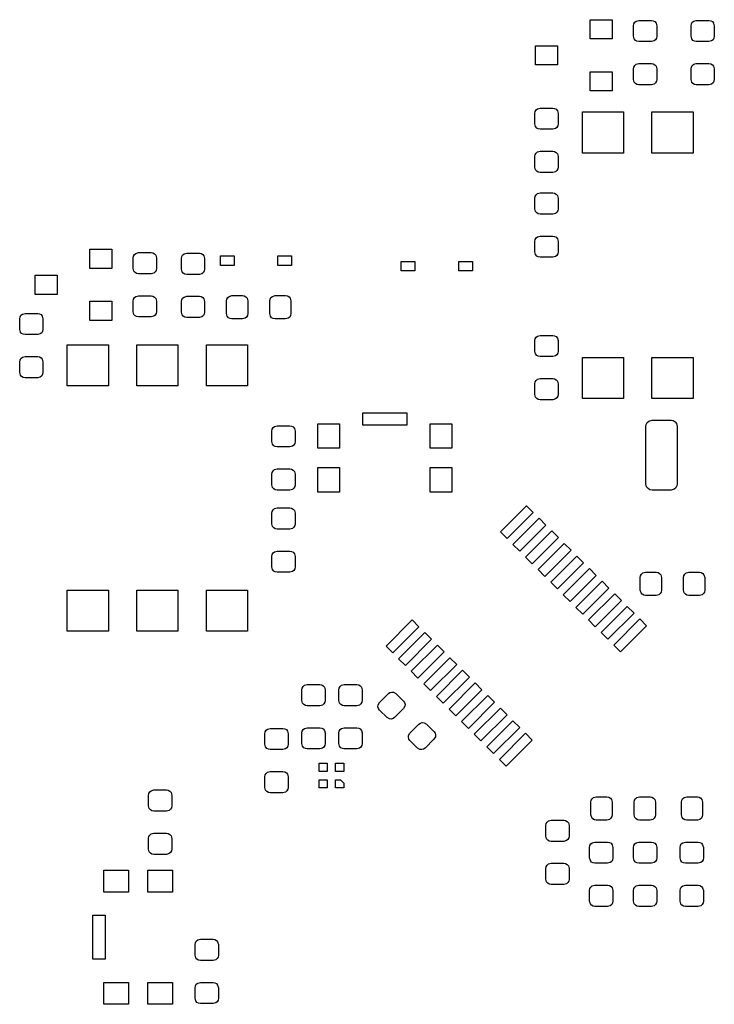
# Model space of a CAD drawing. Extents: x 150.6 to 194.4, y -132.4 to -96.5.
# Tile 1 of 2: x 150.6 to 175.9, y -132.4 to -96.5. Entities that reach past the tile are written whole.
import ezdxf

# ---------------------------------------------------------------- set-up
doc = ezdxf.new("R2010")
doc.units = 0
doc.header["$MEASUREMENT"] = 0
doc.layers.add('BLACK', color=7, linetype='CONTINUOUS')

msp = doc.modelspace()

# ---------------------------------------------------------------- linework, layer by layer
at = {"layer": 'BLACK', "linetype": 'CONTINUOUS'}
for p, q in [((171.4, -97.2), (171.4, -96.5)), ((171.4, -96.5), (172.2, -96.5)), ((172.2, -96.5), (172.2, -97.2)), ((172.975, -96.719), (172.987, -96.653)), ((172.987, -96.653), (173.02, -96.594)), ((173.02, -96.594), (173.072, -96.551)), ((173.072, -96.551), (173.169, -96.525)), ((173.169, -96.525), (173.631, -96.525)), ((173.631, -96.525), (173.698, -96.537)), ((173.698, -96.537), (173.756, -96.57)), ((173.756, -96.57), (173.799, -96.622)), ((173.799, -96.622), (173.825, -96.719)), ((175.075, -96.719), (175.087, -96.653)), ((175.087, -96.653), (175.12, -96.594)), ((175.12, -96.594), (175.172, -96.551)), ((175.172, -96.551), (175.269, -96.525)), ((175.269, -96.525), (175.731, -96.525)), ((175.731, -96.525), (175.798, -96.537)), ((175.798, -96.537), (175.856, -96.57)), ((175.856, -96.57), (175.899, -96.622)), ((175.899, -96.622), (175.925, -96.719)), ((172.975, -97.106), (172.975, -96.719)), ((173.825, -96.719), (173.825, -97.106)), ((175.075, -97.106), (175.075, -96.719)), ((175.925, -96.719), (175.925, -97.106)), ((172.2, -97.2), (171.4, -97.2)), ((173.001, -97.203), (172.975, -97.106)), ((173.044, -97.255), (173.001, -97.203)), ((173.102, -97.288), (173.044, -97.255)), ((173.169, -97.3), (173.102, -97.288)), ((173.631, -97.3), (173.169, -97.3)), ((173.728, -97.274), (173.631, -97.3)), ((173.78, -97.231), (173.728, -97.274)), ((173.813, -97.172), (173.78, -97.231)), ((173.825, -97.106), (173.813, -97.172)), ((175.101, -97.203), (175.075, -97.106)), ((175.144, -97.255), (175.101, -97.203)), ((175.202, -97.288), (175.144, -97.255)), ((175.269, -97.3), (175.202, -97.288)), ((175.731, -97.3), (175.269, -97.3)), ((175.828, -97.274), (175.731, -97.3)), ((175.88, -97.231), (175.828, -97.274)), ((175.913, -97.172), (175.88, -97.231)), ((175.925, -97.106), (175.913, -97.172)), ((169.4, -98.15), (169.4, -97.45)), ((169.4, -97.45), (170.2, -97.45)), ((170.2, -97.45), (170.2, -98.15)), ((173.02, -98.169), (173.072, -98.126)), ((173.072, -98.126), (173.169, -98.1)), ((173.169, -98.1), (173.631, -98.1)), ((173.631, -98.1), (173.698, -98.112)), ((173.698, -98.112), (173.756, -98.145)), ((175.12, -98.169), (175.172, -98.126)), ((175.172, -98.126), (175.269, -98.1)), ((175.269, -98.1), (175.731, -98.1)), ((175.731, -98.1), (175.798, -98.112)), ((175.798, -98.112), (175.856, -98.145)), ((170.2, -98.15), (169.4, -98.15)), ((171.4, -99.1), (171.4, -98.4)), ((171.4, -98.4), (172.2, -98.4)), ((172.2, -98.4), (172.2, -99.1)), ((172.975, -98.294), (172.987, -98.228)), ((172.975, -98.681), (172.975, -98.294)), ((172.987, -98.228), (173.02, -98.169)), ((173.756, -98.145), (173.799, -98.197)), ((173.799, -98.197), (173.825, -98.294)), ((173.825, -98.294), (173.825, -98.681)), ((175.075, -98.294), (175.087, -98.228)), ((175.075, -98.681), (175.075, -98.294)), ((175.087, -98.228), (175.12, -98.169)), ((175.856, -98.145), (175.899, -98.197)), ((175.899, -98.197), (175.925, -98.294)), ((175.925, -98.294), (175.925, -98.681)), ((173.001, -98.778), (172.975, -98.681)), ((173.044, -98.83), (173.001, -98.778)), ((173.102, -98.863), (173.044, -98.83)), ((173.728, -98.849), (173.631, -98.875)), ((173.78, -98.806), (173.728, -98.849)), ((173.813, -98.748), (173.78, -98.806)), ((173.825, -98.681), (173.813, -98.748)), ((175.101, -98.778), (175.075, -98.681)), ((175.144, -98.83), (175.101, -98.778)), ((175.202, -98.863), (175.144, -98.83)), ((175.828, -98.849), (175.731, -98.875)), ((175.88, -98.806), (175.828, -98.849)), ((175.913, -98.748), (175.88, -98.806)), ((175.925, -98.681), (175.913, -98.748)), ((172.2, -99.1), (171.4, -99.1)), ((173.169, -98.875), (173.102, -98.863)), ((173.631, -98.875), (173.169, -98.875)), ((175.269, -98.875), (175.202, -98.863)), ((175.731, -98.875), (175.269, -98.875)), ((169.375, -99.919), (169.387, -99.853)), ((169.375, -100.306), (169.375, -99.919)), ((169.387, -99.853), (169.42, -99.794)), ((169.42, -99.794), (169.472, -99.751)), ((169.472, -99.751), (169.569, -99.725)), ((169.569, -99.725), (170.031, -99.725)), ((170.031, -99.725), (170.098, -99.737)), ((170.098, -99.737), (170.156, -99.77)), ((170.156, -99.77), (170.199, -99.822)), ((170.199, -99.822), (170.225, -99.919)), ((170.225, -99.919), (170.225, -100.306)), ((171.11, -101.37), (171.11, -99.87)), ((171.11, -99.87), (172.61, -99.87)), ((172.61, -99.87), (172.61, -101.37)), ((173.65, -101.37), (173.65, -99.87)), ((173.65, -99.87), (175.15, -99.87)), ((175.15, -99.87), (175.15, -101.37)), ((169.401, -100.403), (169.375, -100.306)), ((169.444, -100.455), (169.401, -100.403)), ((169.502, -100.488), (169.444, -100.455)), ((169.569, -100.5), (169.502, -100.488)), ((170.031, -100.5), (169.569, -100.5)), ((170.128, -100.474), (170.031, -100.5)), ((170.18, -100.431), (170.128, -100.474)), ((170.213, -100.373), (170.18, -100.431)), ((170.225, -100.306), (170.213, -100.373)), ((169.387, -101.427), (169.42, -101.369)), ((169.42, -101.369), (169.472, -101.326)), ((169.472, -101.326), (169.569, -101.3)), ((169.569, -101.3), (170.031, -101.3)), ((170.031, -101.3), (170.098, -101.312)), ((170.098, -101.312), (170.156, -101.345)), ((170.156, -101.345), (170.199, -101.397)), ((172.61, -101.37), (171.11, -101.37)), ((175.15, -101.37), (173.65, -101.37)), ((169.375, -101.494), (169.387, -101.427)), ((169.375, -101.881), (169.375, -101.494)), ((170.199, -101.397), (170.225, -101.494)), ((170.225, -101.494), (170.225, -101.881)), ((169.401, -101.978), (169.375, -101.881)), ((169.444, -102.03), (169.401, -101.978)), ((169.502, -102.063), (169.444, -102.03)), ((169.569, -102.075), (169.502, -102.063)), ((170.031, -102.075), (169.569, -102.075)), ((170.128, -102.049), (170.031, -102.075)), ((170.18, -102.006), (170.128, -102.049)), ((170.213, -101.948), (170.18, -102.006)), ((170.225, -101.881), (170.213, -101.948)), ((169.375, -103.019), (169.387, -102.952)), ((169.375, -103.406), (169.375, -103.019)), ((169.387, -102.952), (169.42, -102.894)), ((169.42, -102.894), (169.472, -102.851)), ((169.472, -102.851), (169.569, -102.825)), ((169.569, -102.825), (170.031, -102.825)), ((170.031, -102.825), (170.098, -102.837)), ((170.098, -102.837), (170.156, -102.87)), ((170.156, -102.87), (170.199, -102.922)), ((170.199, -102.922), (170.225, -103.019)), ((170.225, -103.019), (170.225, -103.406)), ((169.401, -103.503), (169.375, -103.406)), ((169.444, -103.555), (169.401, -103.503)), ((170.18, -103.531), (170.128, -103.574)), ((170.213, -103.473), (170.18, -103.531)), ((170.225, -103.406), (170.213, -103.473)), ((169.502, -103.588), (169.444, -103.555)), ((169.569, -103.6), (169.502, -103.588)), ((170.031, -103.6), (169.569, -103.6)), ((170.128, -103.574), (170.031, -103.6)), ((169.375, -104.594), (169.387, -104.527)), ((169.375, -104.981), (169.375, -104.594)), ((169.387, -104.527), (169.42, -104.469)), ((169.42, -104.469), (169.472, -104.426)), ((169.472, -104.426), (169.569, -104.4)), ((169.569, -104.4), (170.031, -104.4)), ((170.031, -104.4), (170.098, -104.412)), ((170.098, -104.412), (170.156, -104.445)), ((170.156, -104.445), (170.199, -104.497)), ((170.199, -104.497), (170.225, -104.594)), ((170.225, -104.594), (170.225, -104.981)), ((153.14, -105.58), (153.14, -104.88)), ((153.14, -104.88), (153.94, -104.88)), ((153.94, -104.88), (153.94, -105.58)), ((154.715, -105.198), (154.727, -105.132)), ((154.715, -105.586), (154.715, -105.198)), ((154.727, -105.132), (154.76, -105.074)), ((154.76, -105.074), (154.812, -105.031)), ((154.812, -105.031), (154.909, -105.005)), ((154.909, -105.005), (155.371, -105.005)), ((155.371, -105.005), (155.438, -105.016)), ((155.438, -105.016), (155.496, -105.05)), ((155.496, -105.05), (155.539, -105.102)), ((155.539, -105.102), (155.565, -105.198)), ((155.565, -105.198), (155.565, -105.586)), ((156.475, -105.219), (156.487, -105.152)), ((156.475, -105.606), (156.475, -105.219)), ((156.487, -105.152), (156.52, -105.094)), ((156.52, -105.094), (156.572, -105.051)), ((156.572, -105.051), (156.669, -105.025)), ((156.669, -105.025), (157.131, -105.025)), ((157.131, -105.025), (157.198, -105.037)), ((157.198, -105.037), (157.256, -105.07)), ((157.256, -105.07), (157.299, -105.122)), ((157.299, -105.122), (157.325, -105.219)), ((157.325, -105.219), (157.325, -105.606)), ((157.9, -105.475), (157.9, -105.125)), ((157.9, -105.125), (158.4, -105.125)), ((158.4, -105.125), (158.4, -105.475)), ((160, -105.475), (160, -105.125)), ((160, -105.125), (160.5, -105.125)), ((160.5, -105.125), (160.5, -105.475)), ((164.5, -105.675), (164.5, -105.325)), ((164.5, -105.325), (165, -105.325)), ((165, -105.325), (165, -105.675)), ((166.6, -105.675), (166.6, -105.325)), ((166.6, -105.325), (167.1, -105.325)), ((167.1, -105.325), (167.1, -105.675)), ((169.401, -105.078), (169.375, -104.981)), ((169.444, -105.13), (169.401, -105.078)), ((169.502, -105.163), (169.444, -105.13)), ((169.569, -105.175), (169.502, -105.163)), ((170.031, -105.175), (169.569, -105.175)), ((170.128, -105.149), (170.031, -105.175)), ((170.18, -105.106), (170.128, -105.149)), ((170.213, -105.048), (170.18, -105.106)), ((170.225, -104.981), (170.213, -105.048)), ((153.94, -105.58), (153.14, -105.58)), ((154.741, -105.683), (154.715, -105.586)), ((154.784, -105.734), (154.741, -105.683)), ((155.553, -105.652), (155.52, -105.71)), ((155.565, -105.586), (155.553, -105.652)), ((156.501, -105.703), (156.475, -105.606)), ((157.313, -105.673), (157.28, -105.731)), ((157.325, -105.606), (157.313, -105.673)), ((158.4, -105.475), (157.9, -105.475)), ((160.5, -105.475), (160, -105.475)), ((165, -105.675), (164.5, -105.675)), ((167.1, -105.675), (166.6, -105.675)), ((151.14, -106.53), (151.14, -105.83)), ((151.14, -105.83), (151.94, -105.83)), ((151.94, -105.83), (151.94, -106.53)), ((154.843, -105.768), (154.784, -105.734)), ((154.909, -105.78), (154.843, -105.768)), ((155.371, -105.78), (154.909, -105.78)), ((155.468, -105.754), (155.371, -105.78)), ((155.52, -105.71), (155.468, -105.754)), ((156.544, -105.755), (156.501, -105.703)), ((156.602, -105.788), (156.544, -105.755)), ((156.669, -105.8), (156.602, -105.788)), ((157.131, -105.8), (156.669, -105.8)), ((157.228, -105.774), (157.131, -105.8)), ((157.28, -105.731), (157.228, -105.774)), ((151.94, -106.53), (151.14, -106.53)), ((154.715, -106.773), (154.727, -106.707)), ((154.727, -106.707), (154.76, -106.649)), ((154.76, -106.649), (154.812, -106.606)), ((154.812, -106.606), (154.909, -106.58)), ((154.909, -106.58), (155.371, -106.58)), ((155.371, -106.58), (155.438, -106.591)), ((155.438, -106.591), (155.496, -106.625)), ((155.496, -106.625), (155.539, -106.677)), ((155.539, -106.677), (155.565, -106.773)), ((156.475, -106.794), (156.487, -106.727)), ((156.487, -106.727), (156.52, -106.669)), ((156.52, -106.669), (156.572, -106.626)), ((156.572, -106.626), (156.669, -106.6)), ((156.669, -106.6), (157.131, -106.6)), ((157.131, -106.6), (157.198, -106.612)), ((157.198, -106.612), (157.256, -106.645)), ((157.256, -106.645), (157.299, -106.697)), ((157.299, -106.697), (157.325, -106.794)), ((158.125, -106.769), (158.137, -106.702)), ((158.125, -107.231), (158.125, -106.769)), ((158.137, -106.702), (158.17, -106.644)), ((158.17, -106.644), (158.222, -106.601)), ((158.222, -106.601), (158.319, -106.575)), ((158.319, -106.575), (158.706, -106.575)), ((158.706, -106.575), (158.773, -106.587)), ((158.773, -106.587), (158.831, -106.62)), ((158.831, -106.62), (158.874, -106.672)), ((158.874, -106.672), (158.9, -106.769)), ((158.9, -106.769), (158.9, -107.231)), ((159.7, -106.769), (159.712, -106.702)), ((159.7, -107.231), (159.7, -106.769)), ((159.712, -106.702), (159.745, -106.644)), ((159.745, -106.644), (159.797, -106.601)), ((159.797, -106.601), (159.894, -106.575)), ((159.894, -106.575), (160.281, -106.575)), ((160.281, -106.575), (160.348, -106.587)), ((160.348, -106.587), (160.406, -106.62)), ((160.406, -106.62), (160.449, -106.672)), ((160.449, -106.672), (160.475, -106.769)), ((160.475, -106.769), (160.475, -107.231)), ((153.14, -107.48), (153.14, -106.78)), ((153.14, -106.78), (153.94, -106.78)), ((153.94, -106.78), (153.94, -107.48)), ((154.715, -107.161), (154.715, -106.773)), ((155.565, -106.773), (155.565, -107.161)), ((156.475, -107.181), (156.475, -106.794)), ((157.325, -106.794), (157.325, -107.181)), ((150.575, -107.419), (150.587, -107.352)), ((150.575, -107.806), (150.575, -107.419)), ((150.587, -107.352), (150.62, -107.294)), ((150.62, -107.294), (150.672, -107.251)), ((150.672, -107.251), (150.769, -107.225)), ((150.769, -107.225), (151.231, -107.225)), ((151.231, -107.225), (151.298, -107.237)), ((151.298, -107.237), (151.356, -107.27)), ((151.356, -107.27), (151.399, -107.322)), ((151.399, -107.322), (151.425, -107.419)), ((151.425, -107.419), (151.425, -107.806)), ((153.94, -107.48), (153.14, -107.48)), ((154.741, -107.258), (154.715, -107.161)), ((154.784, -107.309), (154.741, -107.258)), ((154.843, -107.343), (154.784, -107.309)), ((154.909, -107.355), (154.843, -107.343)), ((155.371, -107.355), (154.909, -107.355)), ((155.468, -107.329), (155.371, -107.355)), ((155.52, -107.285), (155.468, -107.329)), ((155.553, -107.227), (155.52, -107.285)), ((155.565, -107.161), (155.553, -107.227)), ((156.501, -107.278), (156.475, -107.181)), ((156.544, -107.33), (156.501, -107.278)), ((156.602, -107.363), (156.544, -107.33)), ((156.669, -107.375), (156.602, -107.363)), ((157.131, -107.375), (156.669, -107.375)), ((157.228, -107.349), (157.131, -107.375)), ((157.28, -107.306), (157.228, -107.349)), ((157.313, -107.248), (157.28, -107.306)), ((157.325, -107.181), (157.313, -107.248)), ((158.151, -107.328), (158.125, -107.231)), ((158.194, -107.38), (158.151, -107.328)), ((158.252, -107.413), (158.194, -107.38)), ((158.319, -107.425), (158.252, -107.413)), ((158.706, -107.425), (158.319, -107.425)), ((158.803, -107.399), (158.706, -107.425)), ((158.855, -107.356), (158.803, -107.399)), ((158.888, -107.298), (158.855, -107.356)), ((158.9, -107.231), (158.888, -107.298)), ((159.726, -107.328), (159.7, -107.231)), ((159.769, -107.38), (159.726, -107.328)), ((159.827, -107.413), (159.769, -107.38)), ((159.894, -107.425), (159.827, -107.413)), ((160.281, -107.425), (159.894, -107.425)), ((160.378, -107.399), (160.281, -107.425)), ((160.43, -107.356), (160.378, -107.399)), ((160.463, -107.298), (160.43, -107.356)), ((160.475, -107.231), (160.463, -107.298)), ((150.601, -107.903), (150.575, -107.806)), ((151.425, -107.806), (151.413, -107.873)), ((150.644, -107.955), (150.601, -107.903)), ((150.702, -107.988), (150.644, -107.955)), ((150.769, -108), (150.702, -107.988)), ((151.231, -108), (150.769, -108)), ((151.328, -107.974), (151.231, -108)), ((151.38, -107.931), (151.328, -107.974)), ((151.413, -107.873), (151.38, -107.931)), ((169.375, -108.219), (169.387, -108.152)), ((169.387, -108.152), (169.42, -108.094)), ((169.42, -108.094), (169.472, -108.051)), ((169.472, -108.051), (169.569, -108.025)), ((169.569, -108.025), (170.031, -108.025)), ((170.031, -108.025), (170.098, -108.037)), ((170.098, -108.037), (170.156, -108.07)), ((170.156, -108.07), (170.199, -108.122)), ((170.199, -108.122), (170.225, -108.219)), ((152.31, -109.87), (152.31, -108.37)), ((152.31, -108.37), (153.81, -108.37)), ((153.81, -108.37), (153.81, -109.87)), ((154.85, -109.87), (154.85, -108.37)), ((154.85, -108.37), (156.35, -108.37)), ((156.35, -108.37), (156.35, -109.87)), ((157.39, -109.87), (157.39, -108.37)), ((157.39, -108.37), (158.89, -108.37)), ((158.89, -108.37), (158.89, -109.87)), ((169.375, -108.606), (169.375, -108.219)), ((170.225, -108.219), (170.225, -108.606)), ((150.575, -108.994), (150.587, -108.927)), ((150.587, -108.927), (150.62, -108.869)), ((150.62, -108.869), (150.672, -108.826)), ((150.672, -108.826), (150.769, -108.8)), ((150.769, -108.8), (151.231, -108.8)), ((151.231, -108.8), (151.298, -108.812)), ((151.298, -108.812), (151.356, -108.845)), ((151.356, -108.845), (151.399, -108.897)), ((151.399, -108.897), (151.425, -108.994)), ((169.401, -108.703), (169.375, -108.606)), ((169.444, -108.755), (169.401, -108.703)), ((169.502, -108.788), (169.444, -108.755)), ((169.569, -108.8), (169.502, -108.788)), ((170.031, -108.8), (169.569, -108.8)), ((170.128, -108.774), (170.031, -108.8)), ((170.18, -108.731), (170.128, -108.774)), ((170.213, -108.673), (170.18, -108.731)), ((170.225, -108.606), (170.213, -108.673)), ((171.11, -110.33), (171.11, -108.83)), ((171.11, -108.83), (172.61, -108.83)), ((172.61, -108.83), (172.61, -110.33)), ((173.65, -110.33), (173.65, -108.83)), ((173.65, -108.83), (175.15, -108.83)), ((175.15, -108.83), (175.15, -110.33)), ((150.575, -109.381), (150.575, -108.994)), ((151.425, -108.994), (151.425, -109.381)), ((150.601, -109.478), (150.575, -109.381)), ((150.644, -109.53), (150.601, -109.478)), ((150.702, -109.563), (150.644, -109.53)), ((150.769, -109.575), (150.702, -109.563)), ((151.231, -109.575), (150.769, -109.575)), ((151.328, -109.549), (151.231, -109.575)), ((151.38, -109.506), (151.328, -109.549)), ((151.413, -109.448), (151.38, -109.506)), ((151.425, -109.381), (151.413, -109.448)), ((169.42, -109.669), (169.472, -109.626)), ((169.472, -109.626), (169.569, -109.6)), ((169.569, -109.6), (170.031, -109.6)), ((170.031, -109.6), (170.098, -109.612)), ((170.098, -109.612), (170.156, -109.645)), ((170.156, -109.645), (170.199, -109.697)), ((153.81, -109.87), (152.31, -109.87)), ((156.35, -109.87), (154.85, -109.87)), ((158.89, -109.87), (157.39, -109.87)), ((169.375, -109.794), (169.387, -109.727)), ((169.375, -110.181), (169.375, -109.794)), ((169.387, -109.727), (169.42, -109.669)), ((170.199, -109.697), (170.225, -109.794)), ((170.225, -109.794), (170.225, -110.181)), ((169.401, -110.278), (169.375, -110.181)), ((169.444, -110.33), (169.401, -110.278)), ((169.502, -110.363), (169.444, -110.33)), ((169.569, -110.375), (169.502, -110.363)), ((170.128, -110.349), (170.031, -110.375)), ((170.18, -110.306), (170.128, -110.349)), ((170.213, -110.248), (170.18, -110.306)), ((170.225, -110.181), (170.213, -110.248)), ((172.61, -110.33), (171.11, -110.33)), ((175.15, -110.33), (173.65, -110.33)), ((170.031, -110.375), (169.569, -110.375)), ((163.1, -111.3), (163.1, -110.85)), ((163.1, -110.85), (164.7, -110.85)), ((164.7, -110.85), (164.7, -111.3)), ((159.787, -111.452), (159.82, -111.394)), ((159.82, -111.394), (159.872, -111.351)), ((159.872, -111.351), (159.969, -111.325)), ((159.969, -111.325), (160.431, -111.325)), ((160.431, -111.325), (160.498, -111.337)), ((160.498, -111.337), (160.556, -111.37)), ((160.556, -111.37), (160.599, -111.422)), ((160.599, -111.422), (160.625, -111.519)), ((161.45, -112.15), (161.45, -111.25)), ((161.45, -111.25), (162.25, -111.25)), ((162.25, -111.25), (162.25, -112.15)), ((164.7, -111.3), (163.1, -111.3)), ((165.55, -112.15), (165.55, -111.25)), ((165.55, -111.25), (166.35, -111.25)), ((166.35, -111.25), (166.35, -112.15)), ((173.425, -111.355), (173.439, -111.276)), ((173.425, -113.445), (173.425, -111.355)), ((173.439, -111.276), (173.479, -111.207)), ((173.479, -111.207), (173.54, -111.156)), ((173.54, -111.156), (173.655, -111.125)), ((173.655, -111.125), (174.345, -111.125)), ((174.345, -111.125), (174.424, -111.139)), ((174.424, -111.139), (174.493, -111.179)), ((174.493, -111.179), (174.544, -111.24)), ((174.544, -111.24), (174.575, -111.355)), ((174.575, -111.355), (174.575, -113.445)), ((159.775, -111.519), (159.787, -111.452)), ((159.775, -111.906), (159.775, -111.519)), ((160.625, -111.519), (160.625, -111.906)), ((159.801, -112.003), (159.775, -111.906)), ((159.844, -112.055), (159.801, -112.003)), ((159.902, -112.088), (159.844, -112.055)), ((159.969, -112.1), (159.902, -112.088)), ((160.431, -112.1), (159.969, -112.1)), ((160.528, -112.074), (160.431, -112.1)), ((160.58, -112.031), (160.528, -112.074)), ((160.613, -111.973), (160.58, -112.031)), ((160.625, -111.906), (160.613, -111.973)), ((162.25, -112.15), (161.45, -112.15)), ((166.35, -112.15), (165.55, -112.15)), ((161.45, -113.75), (161.45, -112.85)), ((161.45, -112.85), (162.25, -112.85)), ((162.25, -112.85), (162.25, -113.75)), ((165.55, -113.75), (165.55, -112.85)), ((165.55, -112.85), (166.35, -112.85)), ((166.35, -112.85), (166.35, -113.75)), ((159.775, -113.094), (159.787, -113.027)), ((159.775, -113.481), (159.775, -113.094)), ((159.787, -113.027), (159.82, -112.969)), ((159.82, -112.969), (159.872, -112.926)), ((159.872, -112.926), (159.969, -112.9)), ((159.969, -112.9), (160.431, -112.9)), ((160.431, -112.9), (160.498, -112.912)), ((160.498, -112.912), (160.556, -112.945)), ((160.556, -112.945), (160.599, -112.997)), ((160.599, -112.997), (160.625, -113.094)), ((160.625, -113.094), (160.625, -113.481)), ((159.801, -113.578), (159.775, -113.481)), ((159.844, -113.63), (159.801, -113.578)), ((160.613, -113.548), (160.58, -113.606)), ((160.625, -113.481), (160.613, -113.548)), ((173.456, -113.56), (173.425, -113.445)), ((173.507, -113.621), (173.456, -113.56)), ((174.521, -113.593), (174.46, -113.644)), ((174.561, -113.524), (174.521, -113.593)), ((174.575, -113.445), (174.561, -113.524)), ((159.902, -113.663), (159.844, -113.63)), ((159.969, -113.675), (159.902, -113.663)), ((160.431, -113.675), (159.969, -113.675)), ((160.528, -113.649), (160.431, -113.675)), ((160.58, -113.606), (160.528, -113.649)), ((162.25, -113.75), (161.45, -113.75)), ((166.35, -113.75), (165.55, -113.75)), ((173.576, -113.661), (173.507, -113.621)), ((173.655, -113.675), (173.576, -113.661)), ((174.345, -113.675), (173.655, -113.675)), ((174.46, -113.644), (174.345, -113.675)), ((168.117, -115.199), (169.071, -114.245)), ((169.071, -114.245), (169.319, -114.492)), ((159.775, -114.519), (159.787, -114.452)), ((159.775, -114.906), (159.775, -114.519)), ((159.787, -114.452), (159.82, -114.394)), ((159.82, -114.394), (159.872, -114.351)), ((159.872, -114.351), (159.969, -114.325)), ((159.969, -114.325), (160.431, -114.325)), ((160.431, -114.325), (160.498, -114.337)), ((160.498, -114.337), (160.556, -114.37)), ((160.556, -114.37), (160.599, -114.422)), ((160.599, -114.422), (160.625, -114.519)), ((160.625, -114.519), (160.625, -114.906)), ((169.319, -114.492), (168.364, -115.447)), ((159.801, -115.003), (159.775, -114.906)), ((159.844, -115.055), (159.801, -115.003)), ((160.58, -115.031), (160.528, -115.074)), ((160.613, -114.973), (160.58, -115.031)), ((160.625, -114.906), (160.613, -114.973)), ((168.576, -115.659), (169.531, -114.704)), ((169.778, -114.952), (168.824, -115.906)), ((169.531, -114.704), (169.778, -114.952)), ((159.902, -115.088), (159.844, -115.055)), ((159.969, -115.1), (159.902, -115.088)), ((160.431, -115.1), (159.969, -115.1)), ((160.528, -115.074), (160.431, -115.1)), ((168.364, -115.447), (168.117, -115.199)), ((169.036, -116.119), (169.99, -115.164)), ((169.99, -115.164), (170.238, -115.411)), ((168.824, -115.906), (168.576, -115.659)), ((170.238, -115.411), (169.283, -116.366)), ((169.495, -116.578), (170.45, -115.624)), ((170.45, -115.624), (170.698, -115.871)), ((159.775, -116.094), (159.787, -116.027)), ((159.775, -116.481), (159.775, -116.094)), ((159.787, -116.027), (159.82, -115.969)), ((159.82, -115.969), (159.872, -115.926)), ((159.872, -115.926), (159.969, -115.9)), ((159.969, -115.9), (160.431, -115.9)), ((160.431, -115.9), (160.498, -115.912)), ((160.498, -115.912), (160.556, -115.945)), ((160.556, -115.945), (160.599, -115.997)), ((160.599, -115.997), (160.625, -116.094)), ((160.625, -116.094), (160.625, -116.481)), ((170.698, -115.871), (169.743, -116.826)), ((169.955, -117.038), (170.91, -116.083)), ((170.91, -116.083), (171.157, -116.331)), ((169.283, -116.366), (169.036, -116.119)), ((171.157, -116.331), (170.203, -117.285)), ((159.801, -116.578), (159.775, -116.481)), ((159.844, -116.63), (159.801, -116.578)), ((159.902, -116.663), (159.844, -116.63)), ((159.969, -116.675), (159.902, -116.663)), ((160.431, -116.675), (159.969, -116.675)), ((160.528, -116.649), (160.431, -116.675)), ((160.58, -116.606), (160.528, -116.649)), ((160.613, -116.548), (160.58, -116.606)), ((160.625, -116.481), (160.613, -116.548)), ((169.743, -116.826), (169.495, -116.578)), ((170.415, -117.497), (171.369, -116.543)), ((171.617, -116.79), (170.662, -117.745)), ((171.369, -116.543), (171.617, -116.79)), ((173.225, -116.869), (173.237, -116.802)), ((173.237, -116.802), (173.27, -116.744)), ((173.27, -116.744), (173.322, -116.701)), ((173.322, -116.701), (173.419, -116.675)), ((173.419, -116.675), (173.806, -116.675)), ((173.806, -116.675), (173.873, -116.687)), ((173.873, -116.687), (173.931, -116.72)), ((173.931, -116.72), (173.974, -116.772)), ((173.974, -116.772), (174, -116.869)), ((174.8, -116.869), (174.812, -116.802)), ((174.812, -116.802), (174.845, -116.744)), ((174.845, -116.744), (174.897, -116.701)), ((174.897, -116.701), (174.994, -116.675)), ((174.994, -116.675), (175.381, -116.675)), ((175.381, -116.675), (175.448, -116.687)), ((175.448, -116.687), (175.506, -116.72)), ((175.506, -116.72), (175.549, -116.772)), ((175.549, -116.772), (175.575, -116.869)), ((170.203, -117.285), (169.955, -117.038)), ((170.874, -117.957), (171.829, -117.002)), ((171.829, -117.002), (172.076, -117.25)), ((173.225, -117.331), (173.225, -116.869)), ((174, -116.869), (174, -117.331)), ((174.8, -117.331), (174.8, -116.869)), ((175.575, -116.869), (175.575, -117.331)), ((152.31, -118.83), (152.31, -117.33)), ((152.31, -117.33), (153.81, -117.33)), ((153.81, -117.33), (153.81, -118.83)), ((154.85, -118.83), (154.85, -117.33)), ((154.85, -117.33), (156.35, -117.33)), ((156.35, -117.33), (156.35, -118.83)), ((157.39, -118.83), (157.39, -117.33)), ((157.39, -117.33), (158.89, -117.33)), ((158.89, -117.33), (158.89, -118.83)), ((170.662, -117.745), (170.415, -117.497)), ((172.076, -117.25), (171.122, -118.205)), ((171.334, -118.417), (172.289, -117.462)), ((172.289, -117.462), (172.536, -117.71)), ((173.251, -117.428), (173.225, -117.331)), ((173.294, -117.48), (173.251, -117.428)), ((173.352, -117.513), (173.294, -117.48)), ((173.419, -117.525), (173.352, -117.513)), ((173.806, -117.525), (173.419, -117.525)), ((173.903, -117.499), (173.806, -117.525)), ((173.955, -117.456), (173.903, -117.499)), ((173.988, -117.398), (173.955, -117.456)), ((174, -117.331), (173.988, -117.398)), ((174.826, -117.428), (174.8, -117.331)), ((174.869, -117.48), (174.826, -117.428)), ((174.927, -117.513), (174.869, -117.48)), ((174.994, -117.525), (174.927, -117.513)), ((175.381, -117.525), (174.994, -117.525)), ((175.478, -117.499), (175.381, -117.525)), ((175.53, -117.456), (175.478, -117.499)), ((175.563, -117.398), (175.53, -117.456)), ((175.575, -117.331), (175.563, -117.398)), ((172.536, -117.71), (171.581, -118.664)), ((171.122, -118.205), (170.874, -117.957)), ((171.794, -118.876), (172.748, -117.922)), ((172.996, -118.169), (172.041, -119.124)), ((172.748, -117.922), (172.996, -118.169)), ((163.945, -119.371), (164.899, -118.417)), ((164.899, -118.417), (165.147, -118.664)), ((171.581, -118.664), (171.334, -118.417)), ((172.253, -119.336), (173.208, -118.381)), ((173.455, -118.629), (172.501, -119.583)), ((173.208, -118.381), (173.455, -118.629)), ((153.81, -118.83), (152.31, -118.83)), ((156.35, -118.83), (154.85, -118.83)), ((158.89, -118.83), (157.39, -118.83)), ((165.147, -118.664), (164.192, -119.619)), ((164.404, -119.831), (165.359, -118.876)), ((165.359, -118.876), (165.606, -119.124)), ((172.041, -119.124), (171.794, -118.876)), ((165.606, -119.124), (164.652, -120.078)), ((164.864, -120.29), (165.819, -119.336)), ((165.819, -119.336), (166.066, -119.583)), ((172.501, -119.583), (172.253, -119.336)), ((164.192, -119.619), (163.945, -119.371)), ((166.066, -119.583), (165.111, -120.538)), ((164.652, -120.078), (164.404, -119.831)), ((165.324, -120.75), (166.278, -119.795)), ((166.526, -120.043), (165.571, -120.998)), ((166.278, -119.795), (166.526, -120.043)), ((165.111, -120.538), (164.864, -120.29)), ((165.783, -121.21), (166.738, -120.255)), ((166.738, -120.255), (166.985, -120.503)), ((160.972, -120.801), (161.069, -120.775)), ((161.069, -120.775), (161.531, -120.775)), ((161.531, -120.775), (161.598, -120.787)), ((161.598, -120.787), (161.656, -120.82)), ((162.322, -120.801), (162.419, -120.775)), ((162.419, -120.775), (162.881, -120.775)), ((162.881, -120.775), (162.948, -120.787)), ((162.948, -120.787), (163.006, -120.82)), ((165.571, -120.998), (165.324, -120.75)), ((166.985, -120.503), (166.031, -121.457)), ((166.243, -121.669), (167.197, -120.715)), ((167.197, -120.715), (167.445, -120.962)), ((160.875, -120.969), (160.887, -120.902)), ((160.875, -121.356), (160.875, -120.969)), ((160.887, -120.902), (160.92, -120.844)), ((160.92, -120.844), (160.972, -120.801)), ((161.656, -120.82), (161.699, -120.872)), ((161.699, -120.872), (161.725, -120.969)), ((161.725, -120.969), (161.725, -121.356)), ((162.225, -120.969), (162.237, -120.902)), ((162.225, -121.356), (162.225, -120.969)), ((162.237, -120.902), (162.27, -120.844)), ((162.27, -120.844), (162.322, -120.801)), ((163.006, -120.82), (163.049, -120.872)), ((163.049, -120.872), (163.075, -120.969)), ((163.075, -120.969), (163.075, -121.356)), ((163.706, -121.433), (164.033, -121.106)), ((164.033, -121.106), (164.088, -121.067)), ((164.088, -121.067), (164.153, -121.05)), ((164.153, -121.05), (164.22, -121.055)), ((164.22, -121.055), (164.307, -121.106)), ((164.307, -121.106), (164.581, -121.38)), ((167.445, -120.962), (166.49, -121.917)), ((160.901, -121.453), (160.875, -121.356)), ((160.944, -121.505), (160.901, -121.453)), ((161.002, -121.538), (160.944, -121.505)), ((161.68, -121.481), (161.628, -121.524)), ((161.713, -121.423), (161.68, -121.481)), ((161.725, -121.356), (161.713, -121.423)), ((162.251, -121.453), (162.225, -121.356)), ((162.294, -121.505), (162.251, -121.453)), ((162.352, -121.538), (162.294, -121.505)), ((163.03, -121.481), (162.978, -121.524)), ((163.063, -121.423), (163.03, -121.481)), ((163.075, -121.356), (163.063, -121.423)), ((163.655, -121.52), (163.706, -121.433)), ((164.581, -121.38), (164.619, -121.435)), ((164.619, -121.435), (164.637, -121.5)), ((164.637, -121.5), (164.631, -121.567)), ((166.031, -121.457), (165.783, -121.21)), ((166.702, -122.129), (167.657, -121.174)), ((167.905, -121.422), (166.95, -122.376)), ((167.657, -121.174), (167.905, -121.422)), ((161.069, -121.55), (161.002, -121.538)), ((161.531, -121.55), (161.069, -121.55)), ((161.628, -121.524), (161.531, -121.55)), ((162.419, -121.55), (162.352, -121.538)), ((162.881, -121.55), (162.419, -121.55)), ((162.978, -121.524), (162.881, -121.55)), ((163.65, -121.587), (163.655, -121.52)), ((163.667, -121.652), (163.65, -121.587)), ((163.706, -121.707), (163.667, -121.652)), ((163.98, -121.981), (163.706, -121.707)), ((164.581, -121.654), (164.254, -121.981)), ((164.631, -121.567), (164.581, -121.654)), ((166.49, -121.917), (166.243, -121.669)), ((167.162, -122.589), (168.117, -121.634)), ((168.117, -121.634), (168.364, -121.881)), ((164.066, -122.031), (163.98, -121.981)), ((164.134, -122.037), (164.066, -122.031)), ((164.199, -122.019), (164.134, -122.037)), ((164.254, -121.981), (164.199, -122.019)), ((164.819, -122.546), (165.146, -122.219)), ((165.146, -122.219), (165.201, -122.181)), ((165.201, -122.181), (165.266, -122.163)), ((165.266, -122.163), (165.334, -122.169)), ((165.334, -122.169), (165.42, -122.219)), ((165.42, -122.219), (165.694, -122.493)), ((166.95, -122.376), (166.702, -122.129)), ((168.364, -121.881), (167.41, -122.836)), ((167.622, -123.048), (168.576, -122.094)), ((168.576, -122.094), (168.824, -122.341)), ((159.525, -122.569), (159.537, -122.502)), ((159.525, -122.956), (159.525, -122.569)), ((159.537, -122.502), (159.57, -122.444)), ((159.57, -122.444), (159.622, -122.401)), ((159.622, -122.401), (159.719, -122.375)), ((159.719, -122.375), (160.181, -122.375)), ((160.181, -122.375), (160.248, -122.387)), ((160.248, -122.387), (160.306, -122.42)), ((160.306, -122.42), (160.349, -122.472)), ((160.349, -122.472), (160.375, -122.569)), ((160.375, -122.569), (160.375, -122.956)), ((160.875, -122.544), (160.887, -122.477)), ((160.875, -122.931), (160.875, -122.544)), ((160.887, -122.477), (160.92, -122.419)), ((160.92, -122.419), (160.972, -122.376)), ((160.972, -122.376), (161.069, -122.35)), ((161.069, -122.35), (161.531, -122.35)), ((161.531, -122.35), (161.598, -122.362)), ((161.598, -122.362), (161.656, -122.395)), ((161.656, -122.395), (161.699, -122.447)), ((161.699, -122.447), (161.725, -122.544)), ((161.725, -122.544), (161.725, -122.931)), ((162.225, -122.544), (162.237, -122.477)), ((162.225, -122.931), (162.225, -122.544)), ((162.237, -122.477), (162.27, -122.419)), ((162.27, -122.419), (162.322, -122.376)), ((162.322, -122.376), (162.419, -122.35)), ((162.419, -122.35), (162.881, -122.35)), ((162.881, -122.35), (162.948, -122.362)), ((162.948, -122.362), (163.006, -122.395)), ((163.006, -122.395), (163.049, -122.447)), ((163.049, -122.447), (163.075, -122.544)), ((163.075, -122.544), (163.075, -122.931)), ((164.769, -122.633), (164.819, -122.546)), ((165.694, -122.493), (165.733, -122.548)), ((165.733, -122.548), (165.75, -122.613)), ((167.41, -122.836), (167.162, -122.589)), ((168.824, -122.341), (167.869, -123.296)), ((168.081, -123.508), (169.036, -122.553)), ((169.036, -122.553), (169.283, -122.801)), ((160.901, -123.028), (160.875, -122.931)), ((161.725, -122.931), (161.713, -122.998)), ((162.251, -123.028), (162.225, -122.931)), ((163.075, -122.931), (163.063, -122.998)), ((164.763, -122.7), (164.769, -122.633)), ((164.781, -122.765), (164.763, -122.7)), ((164.819, -122.82), (164.781, -122.765)), ((165.093, -123.094), (164.819, -122.82)), ((165.694, -122.767), (165.367, -123.094)), ((165.745, -122.68), (165.694, -122.767)), ((165.75, -122.613), (165.745, -122.68)), ((169.283, -122.801), (168.329, -123.755)), ((159.551, -123.053), (159.525, -122.956)), ((159.594, -123.105), (159.551, -123.053)), ((159.652, -123.138), (159.594, -123.105)), ((159.719, -123.15), (159.652, -123.138)), ((160.181, -123.15), (159.719, -123.15)), ((160.278, -123.124), (160.181, -123.15)), ((160.33, -123.081), (160.278, -123.124)), ((160.363, -123.023), (160.33, -123.081)), ((160.375, -122.956), (160.363, -123.023)), ((160.944, -123.08), (160.901, -123.028)), ((161.002, -123.113), (160.944, -123.08)), ((161.069, -123.125), (161.002, -123.113)), ((161.531, -123.125), (161.069, -123.125)), ((161.628, -123.099), (161.531, -123.125)), ((161.68, -123.056), (161.628, -123.099)), ((161.713, -122.998), (161.68, -123.056)), ((162.294, -123.08), (162.251, -123.028)), ((162.352, -123.113), (162.294, -123.08)), ((162.419, -123.125), (162.352, -123.113)), ((162.881, -123.125), (162.419, -123.125)), ((162.978, -123.099), (162.881, -123.125)), ((163.03, -123.056), (162.978, -123.099)), ((163.063, -122.998), (163.03, -123.056)), ((165.18, -123.145), (165.093, -123.094)), ((165.247, -123.15), (165.18, -123.145)), ((165.312, -123.133), (165.247, -123.15)), ((165.367, -123.094), (165.312, -123.133)), ((167.869, -123.296), (167.622, -123.048)), ((161.5, -123.95), (161.5, -123.65)), ((161.5, -123.65), (161.8, -123.65)), ((161.8, -123.65), (161.8, -123.95)), ((162.1, -123.95), (162.1, -123.65)), ((162.1, -123.65), (162.4, -123.65)), ((162.4, -123.65), (162.4, -123.95)), ((168.329, -123.755), (168.081, -123.508)), ((159.537, -124.077), (159.57, -124.019)), ((159.57, -124.019), (159.622, -123.976)), ((159.622, -123.976), (159.719, -123.95)), ((159.719, -123.95), (160.181, -123.95)), ((160.181, -123.95), (160.248, -123.962)), ((160.248, -123.962), (160.306, -123.995)), ((160.306, -123.995), (160.349, -124.047)), ((161.8, -123.95), (161.5, -123.95)), ((162.4, -123.95), (162.1, -123.95)), ((159.525, -124.144), (159.537, -124.077)), ((159.525, -124.531), (159.525, -124.144)), ((160.349, -124.047), (160.375, -124.144)), ((160.375, -124.144), (160.375, -124.531)), ((161.5, -124.55), (161.5, -124.25)), ((161.5, -124.25), (161.8, -124.25)), ((161.8, -124.25), (161.8, -124.55)), ((162.101, -124.549), (162.101, -124.251)), ((162.101, -124.251), (162.279, -124.251)), ((162.279, -124.251), (162.399, -124.371)), ((162.399, -124.371), (162.399, -124.549)), ((155.287, -124.752), (155.32, -124.694)), ((155.32, -124.694), (155.372, -124.651)), ((155.372, -124.651), (155.469, -124.625)), ((155.469, -124.625), (155.931, -124.625)), ((155.931, -124.625), (155.998, -124.637)), ((155.998, -124.637), (156.056, -124.67)), ((156.056, -124.67), (156.099, -124.722)), ((156.099, -124.722), (156.125, -124.819)), ((159.551, -124.628), (159.525, -124.531)), ((159.594, -124.68), (159.551, -124.628)), ((159.652, -124.713), (159.594, -124.68)), ((159.719, -124.725), (159.652, -124.713)), ((160.181, -124.725), (159.719, -124.725)), ((160.278, -124.699), (160.181, -124.725)), ((160.33, -124.656), (160.278, -124.699)), ((160.363, -124.598), (160.33, -124.656)), ((160.375, -124.531), (160.363, -124.598)), ((161.8, -124.55), (161.5, -124.55)), ((162.399, -124.549), (162.101, -124.549)), ((155.275, -124.819), (155.287, -124.752)), ((155.275, -125.206), (155.275, -124.819)), ((156.125, -124.819), (156.125, -125.206)), ((171.425, -125.069), (171.437, -125.002)), ((171.425, -125.531), (171.425, -125.069)), ((171.437, -125.002), (171.47, -124.944)), ((171.47, -124.944), (171.522, -124.901)), ((171.522, -124.901), (171.619, -124.875)), ((171.619, -124.875), (172.006, -124.875)), ((172.006, -124.875), (172.073, -124.887)), ((172.073, -124.887), (172.131, -124.92)), ((172.131, -124.92), (172.174, -124.972)), ((172.174, -124.972), (172.2, -125.069)), ((172.2, -125.069), (172.2, -125.531)), ((173, -125.069), (173.012, -125.002)), ((173, -125.531), (173, -125.069)), ((173.012, -125.002), (173.045, -124.944)), ((173.045, -124.944), (173.097, -124.901)), ((173.097, -124.901), (173.194, -124.875)), ((173.194, -124.875), (173.581, -124.875)), ((173.581, -124.875), (173.648, -124.887)), ((173.648, -124.887), (173.706, -124.92)), ((173.706, -124.92), (173.749, -124.972)), ((173.749, -124.972), (173.775, -125.069)), ((173.775, -125.069), (173.775, -125.531)), ((174.725, -125.069), (174.737, -125.002)), ((174.725, -125.531), (174.725, -125.069)), ((174.737, -125.002), (174.77, -124.944)), ((174.77, -124.944), (174.822, -124.901)), ((174.822, -124.901), (174.919, -124.875)), ((174.919, -124.875), (175.306, -124.875)), ((175.306, -124.875), (175.373, -124.887)), ((175.373, -124.887), (175.431, -124.92)), ((175.431, -124.92), (175.474, -124.972)), ((175.474, -124.972), (175.5, -125.069)), ((175.5, -125.069), (175.5, -125.531)), ((155.301, -125.303), (155.275, -125.206)), ((155.344, -125.355), (155.301, -125.303)), ((155.402, -125.388), (155.344, -125.355)), ((155.469, -125.4), (155.402, -125.388)), ((155.931, -125.4), (155.469, -125.4)), ((156.028, -125.374), (155.931, -125.4)), ((156.08, -125.331), (156.028, -125.374)), ((156.113, -125.273), (156.08, -125.331)), ((156.125, -125.206), (156.113, -125.273)), ((169.787, -125.852), (169.82, -125.794)), ((169.82, -125.794), (169.872, -125.751)), ((169.872, -125.751), (169.969, -125.725)), ((169.969, -125.725), (170.431, -125.725)), ((170.431, -125.725), (170.498, -125.737)), ((170.498, -125.737), (170.556, -125.77)), ((170.556, -125.77), (170.599, -125.822)), ((170.599, -125.822), (170.625, -125.919)), ((171.451, -125.628), (171.425, -125.531)), ((171.494, -125.68), (171.451, -125.628)), ((171.552, -125.713), (171.494, -125.68)), ((171.619, -125.725), (171.552, -125.713)), ((172.006, -125.725), (171.619, -125.725)), ((172.103, -125.699), (172.006, -125.725)), ((172.155, -125.656), (172.103, -125.699)), ((172.188, -125.598), (172.155, -125.656)), ((172.2, -125.531), (172.188, -125.598)), ((173.026, -125.628), (173, -125.531)), ((173.069, -125.68), (173.026, -125.628)), ((173.127, -125.713), (173.069, -125.68)), ((173.194, -125.725), (173.127, -125.713)), ((173.581, -125.725), (173.194, -125.725)), ((173.678, -125.699), (173.581, -125.725)), ((173.73, -125.656), (173.678, -125.699)), ((173.763, -125.598), (173.73, -125.656)), ((173.775, -125.531), (173.763, -125.598)), ((174.751, -125.628), (174.725, -125.531)), ((174.794, -125.68), (174.751, -125.628)), ((174.852, -125.713), (174.794, -125.68)), ((174.919, -125.725), (174.852, -125.713)), ((175.306, -125.725), (174.919, -125.725)), ((175.403, -125.699), (175.306, -125.725)), ((175.455, -125.656), (175.403, -125.699)), ((175.488, -125.598), (175.455, -125.656)), ((175.5, -125.531), (175.488, -125.598)), ((169.775, -125.919), (169.787, -125.852)), ((169.775, -126.306), (169.775, -125.919)), ((170.625, -125.919), (170.625, -126.306)), ((155.275, -126.394), (155.287, -126.327)), ((155.275, -126.781), (155.275, -126.394)), ((155.287, -126.327), (155.32, -126.269)), ((155.32, -126.269), (155.372, -126.226)), ((155.372, -126.226), (155.469, -126.2)), ((155.469, -126.2), (155.931, -126.2)), ((155.931, -126.2), (155.998, -126.212)), ((155.998, -126.212), (156.056, -126.245)), ((156.056, -126.245), (156.099, -126.297)), ((156.099, -126.297), (156.125, -126.394)), ((156.125, -126.394), (156.125, -126.781)), ((169.801, -126.403), (169.775, -126.306)), ((169.844, -126.455), (169.801, -126.403)), ((169.902, -126.488), (169.844, -126.455)), ((169.969, -126.5), (169.902, -126.488)), ((170.431, -126.5), (169.969, -126.5)), ((170.528, -126.474), (170.431, -126.5)), ((170.58, -126.431), (170.528, -126.474)), ((170.613, -126.373), (170.58, -126.431)), ((170.625, -126.306), (170.613, -126.373)), ((171.472, -126.551), (171.569, -126.525)), ((171.569, -126.525), (172.031, -126.525)), ((172.031, -126.525), (172.098, -126.537)), ((172.098, -126.537), (172.156, -126.57)), ((173.072, -126.551), (173.169, -126.525)), ((173.169, -126.525), (173.631, -126.525)), ((173.631, -126.525), (173.698, -126.537)), ((173.698, -126.537), (173.756, -126.57)), ((174.772, -126.551), (174.869, -126.525)), ((174.869, -126.525), (175.331, -126.525)), ((175.331, -126.525), (175.398, -126.537)), ((175.398, -126.537), (175.456, -126.57)), ((155.301, -126.878), (155.275, -126.781)), ((155.344, -126.93), (155.301, -126.878)), ((156.113, -126.848), (156.08, -126.906)), ((156.125, -126.781), (156.113, -126.848)), ((171.375, -126.719), (171.387, -126.652)), ((171.375, -127.106), (171.375, -126.719)), ((171.387, -126.652), (171.42, -126.594)), ((171.42, -126.594), (171.472, -126.551)), ((172.156, -126.57), (172.199, -126.622)), ((172.199, -126.622), (172.225, -126.719)), ((172.225, -126.719), (172.225, -127.106)), ((172.975, -126.719), (172.987, -126.652)), ((172.975, -127.106), (172.975, -126.719)), ((172.987, -126.652), (173.02, -126.594)), ((173.02, -126.594), (173.072, -126.551)), ((173.756, -126.57), (173.799, -126.622)), ((173.799, -126.622), (173.825, -126.719)), ((173.825, -126.719), (173.825, -127.106)), ((174.675, -126.719), (174.687, -126.652)), ((174.675, -127.106), (174.675, -126.719)), ((174.687, -126.652), (174.72, -126.594)), ((174.72, -126.594), (174.772, -126.551)), ((175.456, -126.57), (175.499, -126.622)), ((175.499, -126.622), (175.525, -126.719)), ((175.525, -126.719), (175.525, -127.106)), ((155.402, -126.963), (155.344, -126.93)), ((155.469, -126.975), (155.402, -126.963)), ((155.931, -126.975), (155.469, -126.975)), ((156.028, -126.949), (155.931, -126.975)), ((156.08, -126.906), (156.028, -126.949)), ((171.401, -127.203), (171.375, -127.106)), ((171.444, -127.255), (171.401, -127.203)), ((171.502, -127.288), (171.444, -127.255)), ((172.18, -127.231), (172.128, -127.274)), ((172.213, -127.173), (172.18, -127.231)), ((172.225, -127.106), (172.213, -127.173)), ((173.001, -127.203), (172.975, -127.106)), ((173.044, -127.255), (173.001, -127.203)), ((173.102, -127.288), (173.044, -127.255)), ((173.78, -127.231), (173.728, -127.274)), ((173.813, -127.173), (173.78, -127.231)), ((173.825, -127.106), (173.813, -127.173)), ((174.701, -127.203), (174.675, -127.106)), ((174.744, -127.255), (174.701, -127.203)), ((174.802, -127.288), (174.744, -127.255)), ((175.48, -127.231), (175.428, -127.274)), ((175.513, -127.173), (175.48, -127.231)), ((175.525, -127.106), (175.513, -127.173)), ((153.65, -128.35), (153.65, -127.55)), ((153.65, -127.55), (154.55, -127.55)), ((154.55, -127.55), (154.55, -128.35)), ((155.25, -128.35), (155.25, -127.55)), ((155.25, -127.55), (156.15, -127.55)), ((156.15, -127.55), (156.15, -128.35)), ((169.775, -127.494), (169.787, -127.427)), ((169.775, -127.881), (169.775, -127.494)), ((169.787, -127.427), (169.82, -127.369)), ((169.82, -127.369), (169.872, -127.326)), ((169.872, -127.326), (169.969, -127.3)), ((169.969, -127.3), (170.431, -127.3)), ((170.431, -127.3), (170.498, -127.312)), ((170.498, -127.312), (170.556, -127.345)), ((170.556, -127.345), (170.599, -127.397)), ((170.599, -127.397), (170.625, -127.494)), ((170.625, -127.494), (170.625, -127.881)), ((171.569, -127.3), (171.502, -127.288)), ((172.031, -127.3), (171.569, -127.3)), ((172.128, -127.274), (172.031, -127.3)), ((173.169, -127.3), (173.102, -127.288)), ((173.631, -127.3), (173.169, -127.3)), ((173.728, -127.274), (173.631, -127.3)), ((174.869, -127.3), (174.802, -127.288)), ((175.331, -127.3), (174.869, -127.3)), ((175.428, -127.274), (175.331, -127.3)), ((169.801, -127.978), (169.775, -127.881)), ((169.844, -128.03), (169.801, -127.978)), ((170.613, -127.948), (170.58, -128.006)), ((170.625, -127.881), (170.613, -127.948)), ((169.902, -128.063), (169.844, -128.03)), ((169.969, -128.075), (169.902, -128.063)), ((170.431, -128.075), (169.969, -128.075)), ((170.528, -128.049), (170.431, -128.075)), ((170.58, -128.006), (170.528, -128.049)), ((171.375, -128.294), (171.387, -128.227)), ((171.375, -128.681), (171.375, -128.294)), ((171.387, -128.227), (171.42, -128.169)), ((171.42, -128.169), (171.472, -128.126)), ((171.472, -128.126), (171.569, -128.1)), ((171.569, -128.1), (172.031, -128.1)), ((172.031, -128.1), (172.098, -128.112)), ((172.098, -128.112), (172.156, -128.145)), ((172.156, -128.145), (172.199, -128.197)), ((172.199, -128.197), (172.225, -128.294)), ((172.225, -128.294), (172.225, -128.681)), ((172.975, -128.294), (172.987, -128.227)), ((172.975, -128.681), (172.975, -128.294)), ((172.987, -128.227), (173.02, -128.169)), ((173.02, -128.169), (173.072, -128.126)), ((173.072, -128.126), (173.169, -128.1)), ((173.169, -128.1), (173.631, -128.1)), ((173.631, -128.1), (173.698, -128.112)), ((173.698, -128.112), (173.756, -128.145)), ((173.756, -128.145), (173.799, -128.197)), ((173.799, -128.197), (173.825, -128.294)), ((173.825, -128.294), (173.825, -128.681)), ((174.675, -128.294), (174.687, -128.227)), ((174.675, -128.681), (174.675, -128.294)), ((174.687, -128.227), (174.72, -128.169)), ((174.72, -128.169), (174.772, -128.126)), ((174.772, -128.126), (174.869, -128.1)), ((174.869, -128.1), (175.331, -128.1)), ((175.331, -128.1), (175.398, -128.112)), ((175.398, -128.112), (175.456, -128.145)), ((175.456, -128.145), (175.499, -128.197)), ((175.499, -128.197), (175.525, -128.294)), ((175.525, -128.294), (175.525, -128.681)), ((154.55, -128.35), (153.65, -128.35)), ((156.15, -128.35), (155.25, -128.35)), ((171.401, -128.778), (171.375, -128.681)), ((172.225, -128.681), (172.213, -128.748)), ((173.001, -128.778), (172.975, -128.681)), ((173.825, -128.681), (173.813, -128.748)), ((174.701, -128.778), (174.675, -128.681)), ((175.525, -128.681), (175.513, -128.748)), ((171.444, -128.83), (171.401, -128.778)), ((171.502, -128.863), (171.444, -128.83)), ((171.569, -128.875), (171.502, -128.863)), ((172.031, -128.875), (171.569, -128.875)), ((172.128, -128.849), (172.031, -128.875)), ((172.18, -128.806), (172.128, -128.849)), ((172.213, -128.748), (172.18, -128.806)), ((173.044, -128.83), (173.001, -128.778)), ((173.102, -128.863), (173.044, -128.83)), ((173.169, -128.875), (173.102, -128.863)), ((173.631, -128.875), (173.169, -128.875)), ((173.728, -128.849), (173.631, -128.875)), ((173.78, -128.806), (173.728, -128.849)), ((173.813, -128.748), (173.78, -128.806)), ((174.744, -128.83), (174.701, -128.778)), ((174.802, -128.863), (174.744, -128.83)), ((174.869, -128.875), (174.802, -128.863)), ((175.331, -128.875), (174.869, -128.875)), ((175.428, -128.849), (175.331, -128.875)), ((175.48, -128.806), (175.428, -128.849)), ((175.513, -128.748), (175.48, -128.806)), ((153.25, -130.8), (153.25, -129.2)), ((153.25, -129.2), (153.7, -129.2)), ((153.7, -129.2), (153.7, -130.8)), ((157.02, -130.144), (157.072, -130.101)), ((157.072, -130.101), (157.169, -130.075)), ((157.169, -130.075), (157.631, -130.075)), ((157.631, -130.075), (157.698, -130.087)), ((157.698, -130.087), (157.756, -130.12)), ((157.756, -130.12), (157.799, -130.172)), ((156.975, -130.269), (156.987, -130.202)), ((156.975, -130.656), (156.975, -130.269)), ((156.987, -130.202), (157.02, -130.144)), ((157.799, -130.172), (157.825, -130.269)), ((157.825, -130.269), (157.825, -130.656)), ((153.7, -130.8), (153.25, -130.8)), ((157.001, -130.753), (156.975, -130.656)), ((157.044, -130.805), (157.001, -130.753)), ((157.102, -130.838), (157.044, -130.805)), ((157.169, -130.85), (157.102, -130.838)), ((157.631, -130.85), (157.169, -130.85)), ((157.728, -130.824), (157.631, -130.85)), ((157.78, -130.781), (157.728, -130.824)), ((157.813, -130.723), (157.78, -130.781)), ((157.825, -130.656), (157.813, -130.723)), ((153.65, -132.45), (153.65, -131.65)), ((153.65, -131.65), (154.55, -131.65)), ((154.55, -131.65), (154.55, -132.45)), ((155.25, -132.45), (155.25, -131.65)), ((155.25, -131.65), (156.15, -131.65)), ((156.15, -131.65), (156.15, -132.45)), ((156.975, -131.844), (156.987, -131.777)), ((156.975, -132.231), (156.975, -131.844)), ((156.987, -131.777), (157.02, -131.719)), ((157.02, -131.719), (157.072, -131.676)), ((157.072, -131.676), (157.169, -131.65)), ((157.169, -131.65), (157.631, -131.65)), ((157.631, -131.65), (157.698, -131.662)), ((157.698, -131.662), (157.756, -131.695)), ((157.756, -131.695), (157.799, -131.747)), ((157.799, -131.747), (157.825, -131.844)), ((157.825, -131.844), (157.825, -132.231)), ((157.001, -132.328), (156.975, -132.231)), ((157.825, -132.231), (157.813, -132.298)), ((154.55, -132.45), (153.65, -132.45)), ((156.15, -132.45), (155.25, -132.45)), ((157.044, -132.38), (157.001, -132.328)), ((157.102, -132.413), (157.044, -132.38)), ((157.169, -132.425), (157.102, -132.413)), ((157.631, -132.425), (157.169, -132.425)), ((157.728, -132.399), (157.631, -132.425)), ((157.78, -132.356), (157.728, -132.399)), ((157.813, -132.298), (157.78, -132.356))]:
    msp.add_line(p, q, dxfattribs=at)

doc.saveas('drawing.dxf')
